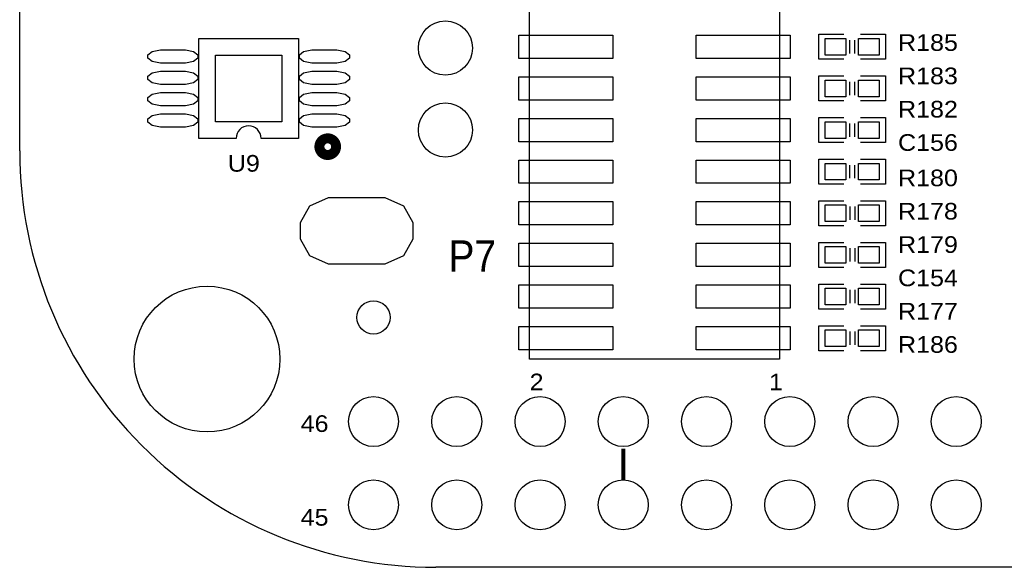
# Model space of a CAD drawing. Extents: x -14006 to 19506, y -9606 to 12409.
# Tile 7 of 22: x 4359 to 9089, y 123 to 2752. Entities that reach past the tile are written whole.
import ezdxf

# ---------------------------------------------------------------- set-up
doc = ezdxf.new("R2010")
doc.units = 0
doc.layers.add('1', color=7, linetype='CONTINUOUS')

# ---------------------------------------------------------------- blocks, each defined once
blk = doc.blocks.new('FIGURE_OBLONG')
blk.add_lwpolyline([(-0.5, -0.125), (-0.5, 0.125), (-0.416, 0.375), (-0.25, 0.5), (0.25, 0.5), (0.416, 0.375), (0.5, 0.125), (0.5, -0.125), (0.416, -0.375), (0.25, -0.5), (-0.25, -0.5), (-0.416, -0.375)], close=True)
blk = doc.blocks.new('FIGURE_SQUARE')
blk.add_lwpolyline([(-0.5, -0.5), (-0.5, 0.5), (0.5, 0.5), (0.5, -0.5)], close=True)
blk = doc.blocks.new('FIGURE_CIRCLE')
blk.add_circle((0, 0), 0.5)

msp = doc.modelspace()

# ---------------------------------------------------------------- linework, layer by layer
at = {"layer": '1'}
for points in [[(4358.6, 2122.64), (4358.6, 6722.64)], [(5398.6, 2182.64), (5218.6, 2182.64), (5218.6, 2662.64), (5698.6, 2662.64), (5698.6, 2182.64)], [(8318.6, 2562.64), (8198.6, 2562.64), (8198.6, 2682.64), (8318.6, 2682.64)], [(8346.6, 2590.64), (8346.6, 2654.64)], [(8370.6, 2590.64), (8370.6, 2654.64)], [(8398.6, 2682.64), (8518.6, 2682.64), (8518.6, 2562.64)], [(8518.6, 2562.64), (8398.6, 2562.64)], [(8318.6, 2362.64), (8198.6, 2362.64), (8198.6, 2482.64), (8318.6, 2482.64)], [(8398.6, 2482.64), (8518.6, 2482.64), (8518.6, 2362.64)], [(8346.6, 2390.64), (8346.6, 2454.64)], [(8370.6, 2390.64), (8370.6, 2454.64)], [(8518.6, 2362.64), (8398.6, 2362.64)], [(8318.6, 2162.64), (8198.6, 2162.64), (8198.6, 2282.64), (8318.6, 2282.64)], [(8398.6, 2282.64), (8518.6, 2282.64), (8518.6, 2162.64)], [(8346.6, 2190.64), (8346.6, 2254.64)], [(8370.6, 2190.64), (8370.6, 2254.64)], [(5698.6, 2182.64), (5518.6, 2182.64)], [(8518.6, 2162.64), (8398.6, 2162.64)], [(8318.6, 1962.64), (8198.6, 1962.64), (8198.6, 2082.64), (8318.6, 2082.64)], [(8398.6, 2082.64), (8518.6, 2082.64), (8518.6, 1962.64)], [(8346.6, 1990.64), (8346.6, 2054.64)], [(8370.6, 1990.64), (8370.6, 2054.64)], [(8518.6, 1962.64), (8398.6, 1962.64)], [(8318.6, 1762.64), (8198.6, 1762.64), (8198.6, 1882.64)], [(8198.6, 1882.64), (8318.6, 1882.64)], [(8346.6, 1854.64), (8346.6, 1790.64)], [(8370.6, 1854.64), (8370.6, 1790.64)], [(8398.6, 1882.64), (8518.6, 1882.64), (8518.6, 1762.64), (8398.6, 1762.64)], [(8198.6, 1682.64), (8318.6, 1682.64)], [(8318.6, 1562.64), (8198.6, 1562.64), (8198.6, 1682.64)], [(8398.6, 1682.64), (8518.6, 1682.64), (8518.6, 1562.64), (8398.6, 1562.64)], [(8346.6, 1654.64), (8346.6, 1590.64)], [(8370.6, 1654.64), (8370.6, 1590.64)], [(8318.6, 1362.64), (8198.6, 1362.64), (8198.6, 1482.64)], [(8198.6, 1482.64), (8318.6, 1482.64)], [(8398.6, 1482.64), (8518.6, 1482.64), (8518.6, 1362.64), (8398.6, 1362.64)], [(8346.6, 1454.64), (8346.6, 1390.64)], [(8370.6, 1454.64), (8370.6, 1390.64)], [(8318.6, 1162.64), (8198.6, 1162.64), (8198.6, 1282.64)], [(8198.6, 1282.64), (8318.6, 1282.64)], [(8398.6, 1282.64), (8518.6, 1282.64), (8518.6, 1162.64), (8398.6, 1162.64)], [(8346.6, 1254.64), (8346.6, 1190.64)], [(8370.6, 1254.64), (8370.6, 1190.64)], [(16958.6, 122.64), (6358.6, 122.64)]]:
    msp.add_lwpolyline(points, dxfattribs=at)
msp.add_lwpolyline([(8008.6, 1122.64), (6808.6, 1122.64), (6808.6, 3122.64), (8008.6, 3122.64)], close=True, dxfattribs=at)
for points in [[(5518.6, 2182.64, 1), (5398.6, 2182.64)], [(4358.6, 2122.64, 0.414214), (6358.6, 122.64)]]:
    msp.add_lwpolyline(points, format="xyb", dxfattribs=at)
at = {"layer": '1', "const_width": 48}
msp.add_lwpolyline([(5798.6, 2142.64, 1), (5878.6, 2142.64, 1)], format="xyb", close=True, dxfattribs=at)
at = {"layer": '1', "const_width": 20}
msp.add_lwpolyline([(7258.6, 542.64), (7258.6, 692.64)], dxfattribs=at)

# ---------------------------------------------------------------- block references
at = {"layer": '1'}
for name, p, xscale, yscale in [('FIGURE_CIRCLE', (6404.2, 2616.24), 260, 260), ('FIGURE_SQUARE', (6982.6, 2622.64), 452, 112), ('FIGURE_SQUARE', (7834.6, 2622.64), 452, 112), ('FIGURE_SQUARE', (8278.6, 2622.64), 100, 80), ('FIGURE_SQUARE', (8438.6, 2622.64), 100, 80), ('FIGURE_OBLONG', (5094.6, 2576.24), 240, 64), ('FIGURE_OBLONG', (5822.6, 2576.24), 240, 64), ('FIGURE_SQUARE', (5458.6, 2422.64), 320, 320), ('FIGURE_OBLONG', (5094.6, 2473.84), 240, 64), ('FIGURE_OBLONG', (5822.6, 2473.84), 240, 64), ('FIGURE_SQUARE', (6982.6, 2422.64), 452, 112), ('FIGURE_SQUARE', (7834.6, 2422.64), 452, 112), ('FIGURE_SQUARE', (8278.6, 2422.64), 100, 80), ('FIGURE_SQUARE', (8438.6, 2422.64), 100, 80), ('FIGURE_OBLONG', (5094.6, 2371.44), 240, 64), ('FIGURE_OBLONG', (5822.6, 2371.44), 240, 64), ('FIGURE_CIRCLE', (6404.2, 2222.64), 260, 260), ('FIGURE_OBLONG', (5094.6, 2269.04), 240, 64), ('FIGURE_OBLONG', (5822.6, 2269.04), 240, 64), ('FIGURE_SQUARE', (6982.6, 2222.64), 452, 112), ('FIGURE_SQUARE', (7834.6, 2222.64), 452, 112), ('FIGURE_SQUARE', (8278.6, 2222.64), 100, 80), ('FIGURE_SQUARE', (8438.6, 2222.64), 100, 80), ('FIGURE_SQUARE', (6982.6, 2022.64), 452, 112), ('FIGURE_SQUARE', (7834.6, 2022.64), 452, 112), ('FIGURE_SQUARE', (8278.6, 2022.64), 100, 80), ('FIGURE_SQUARE', (8438.6, 2022.64), 100, 80), ('FIGURE_OBLONG', (5977.4, 1739.04), 540, 320), ('FIGURE_SQUARE', (6982.6, 1822.64), 452, 112), ('FIGURE_SQUARE', (7834.6, 1822.64), 452, 112), ('FIGURE_SQUARE', (8278.6, 1822.64), 100, 80), ('FIGURE_SQUARE', (8438.6, 1822.64), 100, 80), ('FIGURE_SQUARE', (6982.6, 1622.64), 452, 112), ('FIGURE_SQUARE', (7834.6, 1622.64), 452, 112), ('FIGURE_SQUARE', (8278.6, 1622.64), 100, 80), ('FIGURE_SQUARE', (8438.6, 1622.64), 100, 80), ('FIGURE_CIRCLE', (5258.6, 1122.64), 700, 700), ('FIGURE_SQUARE', (6982.6, 1422.64), 452, 112), ('FIGURE_SQUARE', (7834.6, 1422.64), 452, 112), ('FIGURE_SQUARE', (8278.6, 1422.64), 100, 80), ('FIGURE_SQUARE', (8438.6, 1422.64), 100, 80), ('FIGURE_CIRCLE', (6058.6, 1322.64), 160, 160), ('FIGURE_SQUARE', (6982.6, 1222.64), 452, 112), ('FIGURE_SQUARE', (7834.6, 1222.64), 452, 112), ('FIGURE_SQUARE', (8278.6, 1222.64), 100, 80), ('FIGURE_SQUARE', (8438.6, 1222.64), 100, 80), ('FIGURE_CIRCLE', (6058.6, 822.64), 240, 240), ('FIGURE_CIRCLE', (6458.6, 822.64), 240, 240), ('FIGURE_CIRCLE', (6858.6, 822.64), 240, 240), ('FIGURE_CIRCLE', (7258.6, 822.64), 240, 240), ('FIGURE_CIRCLE', (7658.6, 822.64), 240, 240), ('FIGURE_CIRCLE', (8058.6, 822.64), 240, 240), ('FIGURE_CIRCLE', (8458.6, 822.64), 240, 240), ('FIGURE_CIRCLE', (8858.6, 822.64), 240, 240), ('FIGURE_CIRCLE', (6058.6, 422.64), 240, 240), ('FIGURE_CIRCLE', (6458.6, 422.64), 240, 240), ('FIGURE_CIRCLE', (6858.6, 422.64), 240, 240), ('FIGURE_CIRCLE', (7258.6, 422.64), 240, 240), ('FIGURE_CIRCLE', (7658.6, 422.64), 240, 240), ('FIGURE_CIRCLE', (8058.6, 422.64), 240, 240), ('FIGURE_CIRCLE', (8458.6, 422.64), 240, 240), ('FIGURE_CIRCLE', (8858.6, 422.64), 240, 240)]:
    msp.add_blockref(name, p, dxfattribs=dict(at, xscale=xscale, yscale=yscale))

# ---------------------------------------------------------------- texts
for s, height, width, p in [('R185', 80, 1.125, (8578.6, 2602.64)), ('R183', 80, 1.125, (8578.6, 2442.64)), ('R182', 80, 1.125, (8578.6, 2282.64)), ('C156', 80, 1.125, (8578.6, 2122.64)), ('U9', 80, 1.125, (5358.6, 2022.64)), ('R180', 80, 1.125, (8578.6, 1952.64)), ('R178', 80, 1.125, (8578.6, 1792.64)), ('R179', 80, 1.125, (8578.6, 1632.64)), ('P7', 150, 0.933333, (6418.6, 1542.64)), ('C154', 80, 1.125, (8578.6, 1472.64)), ('R177', 80, 1.125, (8578.6, 1312.64)), ('R186', 80, 1.125, (8578.6, 1152.64)), ('2', 80, 1.125, (6808.6, 972.64)), ('1', 80, 1.125, (7958.6, 972.64)), ('46', 80, 1.125, (5708.6, 772.64)), ('45', 80, 1.125, (5708.6, 322.64))]:
    msp.add_text(s, height=height, dxfattribs=dict(at, width=width)).set_placement(p)

doc.saveas('drawing.dxf')
